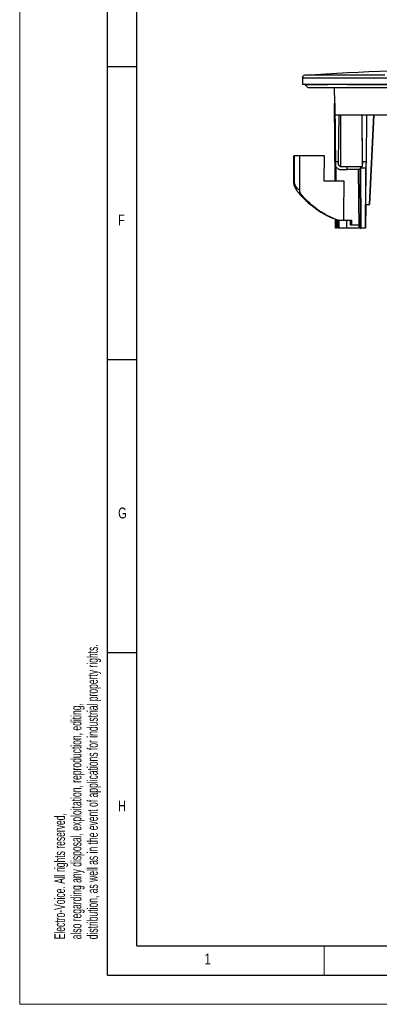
# Model space of a CAD drawing. Header units: millimetres. Extents: x 0 to 594, y 0 to 420.
# Tile 1 of 47: x 0 to 61, y 0 to 168. Entities that reach past the tile are written whole.
import ezdxf

# ---------------------------------------------------------------- set-up
doc = ezdxf.new("R2010")
doc.units = ezdxf.units.MM
doc.layers.add('FORMAT', color=7, linetype='Continuous')
doc.styles.add('SLDTEXTSTYLE0', font='TXT', dxfattribs={"width": 0.75})
doc.styles.add('SLDTEXTSTYLE1', font='TXT', dxfattribs={"width": 0.605})

msp = doc.modelspace()

# ---------------------------------------------------------------- linework, layer by layer
at = {"color": 7, "linetype": 'Continuous', "lineweight": 18}
for p, q in [((0, 0), (0, 420)), ((52, 10), (52, 5)), ((0, 0), (594, 0))]:
    msp.add_line(p, q, dxfattribs=at)
at = {"color": 7, "linetype": 'Continuous', "lineweight": 25}
for p, q in [((48.278, 158.131), (48.278, 157.032)), ((48.278, 158.131), (144.828, 158.131)), ((62.347, 158.564), (48.686, 158.564)), ((48.278, 157.032), (144.828, 157.032)), ((48.711, 157.032), (48.711, 156.985)), ((48.711, 156.985), (49.211, 156.485)), ((53.711, 156.485), (53.735, 153.818)), ((53.812, 153.818), (53.735, 153.818)), ((53.86, 140.485), (53.742, 153.818)), ((53.812, 153.818), (53.91, 143.018)), ((53.965, 143.83), (53.898, 151.818)), ((54.47, 143.83), (54.548, 151.818)), ((54.757, 151.818), (54.812, 143.014)), ((58.442, 151.818), (58.509, 143.014)), ((58.565, 143.83), (58.505, 151.818)), ((59.223, 143.83), (59.295, 151.818)), ((59.711, 136.485), (60.477, 151.818)), ((60.477, 151.818), (59.711, 136.485)), ((46.766, 144.818), (46.783, 140.191)), ((47.796, 144.818), (46.86, 144.818)), ((46.86, 144.818), (46.877, 140.195)), ((47.796, 144.818), (47.775, 138.991)), ((52.026, 144.818), (47.796, 144.818)), ((52.01, 140.485), (52.026, 144.818)), ((53.878, 145.485), (53.878, 140.485)), ((53.91, 143.018), (53.965, 143.83)), ((53.91, 143.018), (54.424, 142.55)), ((53.965, 143.83), (54.47, 143.83)), ((54.065, 140.485), (54.065, 142.876)), ((54.419, 143.252), (54.47, 143.83)), ((54.419, 143.252), (54.812, 143.014)), ((54.812, 143.014), (55.878, 143.014)), ((55.878, 143.014), (55.878, 142.485)), ((58.565, 143.83), (58.509, 143.014)), ((58.565, 143.83), (59.223, 143.83)), ((54.786, 142.485), (55.878, 142.485)), ((57.808, 142.485), (57.89, 132.485)), ((58.08, 142.615), (58.04, 142.485)), ((58.08, 142.615), (58.122, 132.485)), ((58.22, 142.741), (58.265, 132.485)), ((59.095, 142.741), (59.04, 136.485)), ((59.082, 136.485), (59.137, 142.782)), ((59.095, 142.741), (59.137, 142.782)), ((55.419, 140.485), (52.01, 140.485)), ((47.479, 138.676), (47.45, 138.705)), ((59.04, 136.485), (59.082, 136.485)), ((59.044, 132.485), (59.079, 136.485)), ((59.11, 136.485), (59.074, 132.485)), ((59.086, 136.485), (59.086, 137.016)), ((59.198, 136.485), (59.711, 136.485)), ((59.711, 136.485), (59.711, 136.485)), ((53.93, 132.485), (53.917, 134.007)), ((54.173, 132.485), (54.173, 133.92)), ((54.269, 132.485), (54.269, 133.887)), ((54.273, 133.886), (54.273, 132.485)), ((54.398, 133.818), (55.331, 133.818)), ((54.572, 132.485), (54.57, 133.818)), ((55.331, 133.818), (56.723, 133.818)), ((55.878, 132.485), (55.878, 133.818)), ((56.512, 132.985), (56.512, 133.818)), ((56.723, 132.985), (56.512, 132.985)), ((56.723, 132.985), (56.723, 133.818)), ((57.878, 132.985), (56.723, 132.985)), ((54.173, 132.485), (53.93, 132.485)), ((58.122, 132.485), (57.89, 132.485))]:
    msp.add_line(p, q, dxfattribs=at)
for centre, radius, start, end in [((107.044, -861.702), 1021.933, 90, 93.273689), ((48.711, 158.131), 0.433, 93.27369, 180), ((46.854, 139.577), 0.618, 87.90569, 96.6031), ((47.783, 140.195), 1, 180.21131, 198.2857), ((47.21, 139.989), 0.392, 148.2824, 195.27625)]:
    msp.add_arc(centre, radius, start, end, dxfattribs=at)
for points, knots in [([(48.711, 156.985), (48.741, 156.985), (48.802, 156.985), (49.292, 156.985), (50.076, 156.985), (51.154, 156.985), (52.125, 156.985), (52.61, 156.985)], [0, 0, 0, 0, 0.1999996, 0.3999997, 0.5999998, 0.7999999, 1, 1, 1, 1]), ([(49.211, 156.485), (49.245, 156.485), (49.314, 156.485), (49.869, 156.485), (50.75, 156.485), (51.985, 156.485), (53.558, 156.485), (55.461, 156.485), (57.683, 156.485), (60.208, 156.485), (63.022, 156.485), (66.108, 156.485), (69.446, 156.485), (73.016, 156.485), (76.795, 156.485), (80.762, 156.485), (84.89, 156.485), (89.154, 156.485), (93.53, 156.485), (97.988, 156.485), (102.502, 156.485), (105.53, 156.485), (107.044, 156.485)], [0, 0, 0, 0, 0.0499999, 0.0999999, 0.1499999, 0.1999999, 0.2499999, 0.2999999, 0.3499999, 0.3999999, 0.4499999, 0.4999999, 0.5499999, 0.5999999, 0.65, 0.7, 0.75, 0.8, 0.85, 0.9, 0.95, 1, 1, 1, 1]), ([(46.779, 144.818), (46.775, 144.818), (46.759, 144.818), (46.816, 144.818), (46.86, 144.818)], [0, 0, 0, 0, 0.2440774, 1, 1, 1, 1]), ([(59.137, 142.782), (59.145, 142.895), (59.161, 143.123), (59.203, 143.594), (59.223, 143.83)], [0, 0, 0, 0, 0.49960982, 1, 1, 1, 1]), ([(54.424, 142.55), (54.484, 142.531), (54.605, 142.492), (54.725, 142.487), (54.786, 142.485)], [0, 0, 0, 0, 0.4995914, 1, 1, 1, 1]), ([(58.22, 142.741), (58.216, 142.74), (58.21, 142.74), (58.195, 142.736), (58.175, 142.726), (58.151, 142.71), (58.125, 142.686), (58.096, 142.653), (58.085, 142.628), (58.08, 142.615)], [0, 0, 0, 0, 0.06059553, 0.12098914, 0.25121292, 0.37136957, 0.5015941, 0.75064754, 1, 1, 1, 1]), ([(46.832, 139.886), (46.919, 139.653), (47.094, 139.185), (47.335, 138.854), (47.457, 138.687)], [0, 0, 0, 0, 0.49579389, 1, 1, 1, 1]), ([(46.877, 140.195), (46.943, 140.02), (47.075, 139.672), (47.375, 139.208), (47.623, 139.073), (47.775, 138.991)], [0, 0, 0, 0, 0.2815666, 0.5610135, 1, 1, 1, 1]), ([(55.331, 133.818), (55.347, 135.077), (55.376, 137.3), (55.406, 139.522), (55.419, 140.485)], [0, 0, 0, 0, 0.5668202, 1, 1, 1, 1]), ([(48.009, 138.314), (47.904, 138.347), (47.716, 138.406), (47.551, 138.594), (47.479, 138.676)], [0, 0, 0, 0, 0.5631489, 1, 1, 1, 1]), ([(47.482, 138.678), (47.555, 138.583), (47.908, 138.122), (48.586, 137.431), (49.436, 136.645), (50.171, 136.059), (50.771, 135.629), (51.319, 135.271), (51.93, 134.907), (52.722, 134.496), (53.488, 134.144), (54.003, 133.976), (54.173, 133.92)], [0, 0, 0, 0, 0.0418516, 0.2039042, 0.3411544, 0.4532302, 0.5398415, 0.6059947, 0.6897663, 0.7988828, 0.933415, 1, 1, 1, 1]), ([(47.775, 138.991), (47.785, 138.866), (47.806, 138.616), (47.942, 138.414), (48.009, 138.314)], [0, 0, 0, 0, 0.5000683, 1, 1, 1, 1]), ([(54.398, 133.818), (53.723, 134.084), (52.373, 134.617), (50.65, 135.744), (49.183, 136.976), (48.401, 137.868), (48.009, 138.314)], [0, 0, 0, 0, 0.2799673, 0.5599202, 0.7799635, 1, 1, 1, 1]), ([(54.572, 132.485), (54.528, 132.485), (54.455, 132.485), (54.406, 132.485), (54.386, 132.485)], [0, 0, 0, 0, 0.5905833, 1, 1, 1, 1]), ([(57.773, 132.485), (57.708, 132.485), (57.525, 132.485), (57.085, 132.485), (56.506, 132.485), (56.087, 132.485), (55.878, 132.485)], [0, 0, 0, 0, 0.1548023, 0.4365349, 0.7182674, 1, 1, 1, 1]), ([(58.122, 132.485), (58.124, 132.485), (58.129, 132.485), (58.144, 132.485), (58.163, 132.485), (58.184, 132.485), (58.206, 132.485), (58.228, 132.485), (58.249, 132.485), (58.259, 132.485), (58.265, 132.485)], [0, 0, 0, 0, 0.1248059, 0.2505553, 0.3780495, 0.5001438, 0.6251903, 0.7496412, 0.8767014, 1, 1, 1, 1])]:
    msp.add_open_spline(points, degree=3, knots=knots, dxfattribs=at)
for points in [[(55.991, 156.985), (55.366, 156.985), (54.114, 156.985), (53.112, 156.985), (52.61, 156.985)], [(55.991, 156.985), (56.675, 156.985), (58.042, 156.985), (60.401, 156.985), (62.971, 156.985), (65.763, 156.985), (68.755, 156.985), (71.939, 156.985), (75.285, 156.985), (77.645, 156.985), (78.824, 156.985)], [(53.898, 151.818), (54.056, 151.818), (54.37, 151.818), (55.371, 151.818), (56.75, 151.818), (58.534, 151.818), (60.7, 151.818), (63.232, 151.818), (66.11, 151.818), (69.311, 151.818), (72.811, 151.818), (76.581, 151.818), (80.591, 151.818), (84.811, 151.818), (89.206, 151.818), (93.743, 151.818), (98.382, 151.818), (101.526, 151.818), (103.098, 151.818)], [(55.878, 143.014), (56.125, 143.014), (56.62, 143.014), (57.328, 143.014), (57.981, 143.014), (58.333, 143.014), (58.509, 143.014)], [(58.04, 142.485), (57.892, 142.485), (57.596, 142.485), (57.059, 142.485), (56.482, 142.485), (56.079, 142.485), (55.878, 142.485)], [(58.22, 142.741), (58.434, 142.741), (58.862, 142.741), (59.017, 142.741), (59.095, 142.741)], [(55.878, 132.485), (55.645, 132.485), (55.181, 132.485), (54.775, 132.485), (54.572, 132.485)], [(59.044, 132.485), (59.008, 132.485), (58.937, 132.485), (58.489, 132.485), (58.265, 132.485)]]:
    msp.add_open_spline(points, degree=3, dxfattribs=at)
at = {"layer": 'FORMAT'}
for p, q in [((15, 5), (15, 415)), ((20, 10), (20, 410)), ((20, 160), (15, 160)), ((20, 110), (15, 110)), ((20, 60), (15, 60)), ((20, 10), (584, 10)), ((15, 5), (589, 5))]:
    msp.add_line(p, q, dxfattribs=at)

# ---------------------------------------------------------------- texts
at = {"color": 7, "linetype": 'Continuous', "lineweight": 0, "char_height": 1.8, "attachment_point": 1, "rotation": 90, "style": 'SLDTEXTSTYLE1'}
for s, insert in [('distribution, as well as in the event of applications for industrial property rights.', (11.542, 11.093)), ('also regarding any disposal, exploitation, reproduction, editing,', (8.742, 11.093)), ('Electro-Voice. All rights reserved,', (5.942, 11.093))]:
    msp.add_mtext(s, dxfattribs=dict(at, insert=insert))
at = {"layer": 'FORMAT', "char_height": 1.852, "attachment_point": 1, "style": 'SLDTEXTSTYLE0'}
for s, insert in [('F', (16.822, 134.783)), ('G', (16.822, 84.783)), ('H', (16.822, 34.783)), ('1', (31.587, 8.668))]:
    msp.add_mtext(s, dxfattribs=dict(at, insert=insert))

doc.saveas('drawing.dxf')
